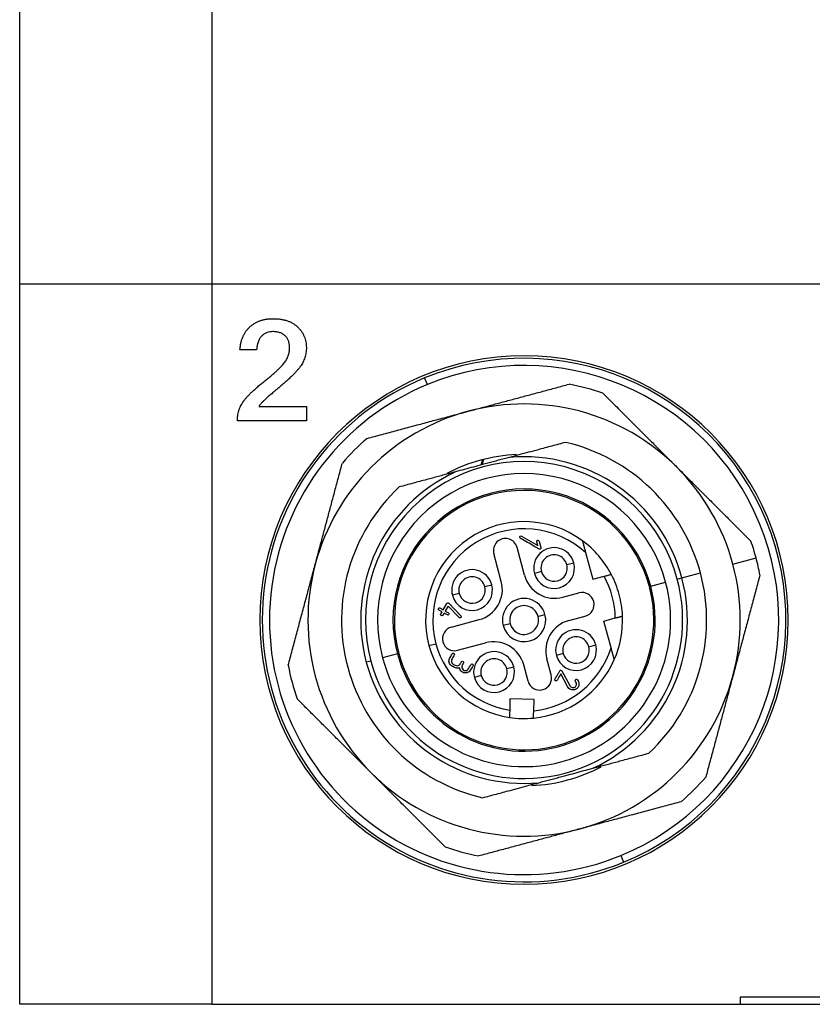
# Model space of a CAD drawing. Header units: inches. Extents: x 0.98 to 7.63, y 2.22 to 9.14.
# Tile 1 of 8: x 0.98 to 1.63, y 4.51 to 5.32. Entities that reach past the tile are written whole.
import ezdxf

# ---------------------------------------------------------------- set-up
doc = ezdxf.new("R2010")
doc.units = ezdxf.units.IN
doc.header["$MEASUREMENT"] = 0

msp = doc.modelspace()

# ---------------------------------------------------------------- linework, layer by layer
at = {"color": 7, "linetype": 'Continuous', "lineweight": 25}
for p, q in [((0.97549, 5.10071), (0.97549, 5.92749)), ((1.13297, 5.92749), (1.13297, 5.10071)), ((0.97549, 4.51016), (0.97549, 5.10071)), ((0.97549, 5.10071), (1.13297, 5.10071)), ((1.13297, 5.10071), (1.13297, 4.51016)), ((1.13297, 5.10071), (2.11722, 5.10071)), ((1.16969, 5.04672), (1.15601, 5.04672)), ((1.3096, 5.01814), (1.30735, 5.0236)), ((1.17159, 5.00009), (1.21044, 5.00009)), ((1.21044, 5.00009), (1.21044, 4.98843)), ((1.21044, 4.98843), (1.15389, 4.98843)), ((1.3868, 4.89388), (1.40009, 4.88621)), ((1.38921, 4.8619), (1.3831, 4.88471)), ((1.40009, 4.88621), (1.39926, 4.8893)), ((1.40115, 4.88981), (1.40256, 4.88455)), ((1.3702, 4.8568), (1.36408, 4.87962)), ((1.43928, 4.88039), (1.44514, 4.85854)), ((1.56, 4.87097), (1.57901, 4.87607)), ((1.42394, 4.87054), (1.42964, 4.87207)), ((1.40302, 4.86494), (1.39732, 4.86341)), ((1.44514, 4.85854), (1.45449, 4.86105)), ((1.51437, 4.85875), (1.51817, 4.85977)), ((1.51817, 4.85977), (1.53338, 4.86384)), ((1.35671, 4.85253), (1.36242, 4.85406)), ((1.49155, 4.85263), (1.49267, 4.85293)), ((1.49267, 4.85293), (1.50486, 4.8562)), ((1.3358, 4.84693), (1.33009, 4.8454)), ((1.42055, 4.8438), (1.43386, 4.84737)), ((1.32261, 4.83357), (1.32556, 4.83869)), ((1.32662, 4.83658), (1.32431, 4.83259)), ((1.33565, 4.82722), (1.32662, 4.83658)), ((1.32713, 4.83889), (1.33709, 4.82859)), ((1.40028, 4.82818), (1.40599, 4.82971)), ((1.42565, 4.82479), (1.43896, 4.82835)), ((1.45431, 4.82431), (1.46366, 4.82682)), ((1.32929, 4.81935), (1.3521, 4.82546)), ((1.37747, 4.82207), (1.37176, 4.82054)), ((1.46016, 4.80246), (1.45431, 4.82431)), ((1.31092, 4.80424), (1.31662, 4.80576)), ((1.33438, 4.80033), (1.3572, 4.80645)), ((1.44195, 4.80332), (1.44766, 4.80485)), ((1.28509, 4.79731), (1.27289, 4.79405)), ((1.2862, 4.79761), (1.28509, 4.79731)), ((1.42104, 4.79771), (1.41533, 4.79619)), ((1.26338, 4.7915), (1.25958, 4.79048)), ((1.37473, 4.78531), (1.38043, 4.78683)), ((1.3921, 4.77504), (1.38854, 4.78835)), ((1.41112, 4.78013), (1.40755, 4.79344)), ((1.35381, 4.7797), (1.34811, 4.77817)), ((1.42454, 4.77066), (1.41901, 4.78101)), ((1.41994, 4.78346), (1.42637, 4.77141)), ((1.37733, 4.76044), (1.37709, 4.75125)), ((1.39701, 4.75993), (1.37733, 4.76044)), ((1.39677, 4.75074), (1.39701, 4.75993)), ((1.46816, 4.63211), (1.4704, 4.62665)), ((1.68415, 4.51607), (1.56604, 4.51607)), ((1.56604, 4.51607), (1.56604, 4.51016)), ((1.13297, 4.51016), (0.97549, 4.51016)), ((1.13297, 4.51016), (1.56604, 4.51016)), ((1.56604, 4.51016), (1.68415, 4.51016))]:
    msp.add_line(p, q, dxfattribs=at)
at = {"color": 7, "linetype": 'Continuous', "lineweight": 25, "flags": 128}
for points in [[(1.35453, 4.95654), (1.3537, 4.95278), (1.35366, 4.95245)], [(1.35566, 4.95683), (1.35491, 4.95401), (1.35469, 4.95273)]]:
    msp.add_lwpolyline(points, dxfattribs=at)
at = {"color": 7, "linetype": 'Continuous', "lineweight": 25}
for centre, radius, start, end in [((1.38887, 4.82512), 0.21654, 90, 270), ((1.38888, 4.82512), 0.21457, 292.33019, 112.33019), ((1.38887, 4.82512), 0.21654, 270, 90), ((1.38888, 4.82512), 0.20866, 292.33019, 112.33019), ((1.38888, 4.82512), 0.21457, 112.33019, 292.33019), ((1.38888, 4.82512), 0.20866, 112.33019, 292.33019), ((1.38887, 4.82512), 0.19685, 70.84117, 79.1573), ((1.38887, 4.82512), 0.17717, 104.99923, 164.99923), ((1.38887, 4.82512), 0.17717, 44.99923, 104.99923), ((1.38887, 4.82512), 0.19685, 130.84117, 139.1573), ((1.38888, 4.82512), 0.14961, 14.99923, 76.83265), ((1.38887, 4.82512), 0.13583, 92.63474, 117.76642), ((1.38888, 4.82512), 0.13386, 14.99923, 95.16101), ((1.38888, 4.82512), 0.12992, 14.99923, 194.99923), ((1.38887, 4.82512), 0.17717, 14.99923, 44.99923), ((1.38888, 4.82512), 0.13386, 114.83746, 194.99923), ((1.38888, 4.82512), 0.12008, 14.99923, 194.99923), ((1.38888, 4.82512), 0.14961, 133.16581, 256.83265), ((1.38888, 4.82512), 0.10745, 14.99923, 194.99923), ((1.38888, 4.82512), 0.1063, 14.99923, 194.99923), ((1.38888, 4.82512), 0.08071, 53.69397, 194.99923), ((1.38888, 4.82512), 0.0748, 47.63613, 194.99923), ((1.37359, 4.88217), 0.00984, 14.99923, 194.99923), ((1.41348, 4.86774), 0.01673, 14.99923, 194.99923), ((1.38888, 4.82512), 0.08071, 27.67962, 53.69397), ((1.38887, 4.82512), 0.19685, 14.99923, 19.1573), ((1.41348, 4.86774), 0.01083, 14.99923, 194.99923), ((1.38887, 4.82512), 0.19685, 10.84117, 14.99923), ((1.38887, 4.82512), 0.17717, 164.99923, 224.99923), ((1.41348, 4.86774), 0.01673, 194.99923, 14.99923), ((1.41348, 4.86774), 0.01083, 194.99923, 14.99923), ((1.38887, 4.82512), 0.17717, 344.99923, 14.99923), ((1.38888, 4.82512), 0.12992, 194.99923, 14.99923), ((1.34626, 4.84973), 0.01673, 14.99923, 194.99923), ((1.34626, 4.84973), 0.01083, 14.99923, 194.99923), ((1.41393, 4.86852), 0.02559, 194.99923, 284.99923), ((1.38888, 4.82512), 0.13386, 294.83746, 14.99923), ((1.38888, 4.82512), 0.0748, 1.299, 28.69947), ((1.38888, 4.82512), 0.08071, 14.99923, 27.67962), ((1.38888, 4.82512), 0.14961, 313.16581, 14.99923), ((1.38888, 4.82512), 0.12008, 194.99923, 14.99923), ((1.38888, 4.82512), 0.10745, 194.99923, 14.99923), ((1.38888, 4.82512), 0.1063, 194.99923, 14.99923), ((1.34626, 4.84973), 0.01673, 194.99923, 14.99923), ((1.34626, 4.84973), 0.01083, 194.99923, 14.99923), ((1.34548, 4.85018), 0.02559, 284.99923, 14.99923), ((1.38888, 4.82512), 0.01772, 14.99923, 194.99923), ((1.43641, 4.83786), 0.00984, 284.99923, 104.99923), ((1.38888, 4.82512), 0.08071, 2.31885, 14.99923), ((1.38888, 4.82512), 0.01181, 14.99923, 194.99923), ((1.38888, 4.82512), 0.01772, 194.99923, 14.99923), ((1.38888, 4.82512), 0.01181, 194.99923, 14.99923), ((1.38888, 4.82512), 0.08071, 336.30449, 2.31885), ((1.33183, 4.80984), 0.00984, 104.99923, 194.99923), ((1.43227, 4.80007), 0.02559, 104.99923, 194.99923), ((1.43149, 4.80052), 0.01673, 14.99923, 194.99923), ((1.43149, 4.80052), 0.01083, 14.99923, 194.99923), ((1.38888, 4.82512), 0.08071, 194.99923, 261.49451), ((1.38888, 4.82512), 0.0748, 194.99923, 260.93839), ((1.33183, 4.80984), 0.00984, 194.99923, 284.99923), ((1.36382, 4.78173), 0.02559, 14.99923, 104.99923), ((1.38888, 4.82512), 0.0748, 276.06008, 342.36233), ((1.43149, 4.80052), 0.01673, 194.99923, 14.99923), ((1.43149, 4.80052), 0.01083, 194.99923, 14.99923), ((1.36427, 4.7825), 0.01673, 14.99923, 194.99923), ((1.38887, 4.82512), 0.19685, 190.84117, 199.1573), ((1.38888, 4.82512), 0.13386, 194.99923, 275.16101), ((1.36427, 4.7825), 0.01673, 194.99923, 14.99923), ((1.36427, 4.7825), 0.01083, 14.99923, 194.99923), ((1.38888, 4.82512), 0.08071, 275.50396, 336.30449), ((1.36427, 4.7825), 0.01083, 194.99923, 14.99923), ((1.40161, 4.77759), 0.00984, 194.99923, 14.99923), ((1.38887, 4.82512), 0.17717, 284.99923, 344.99923), ((1.38888, 4.82512), 0.08071, 261.49451, 275.50396), ((1.38887, 4.82512), 0.17717, 224.99923, 284.99923), ((1.38887, 4.82512), 0.13583, 272.63475, 297.76642), ((1.38887, 4.82512), 0.19685, 310.84117, 319.1573), ((1.38887, 4.82512), 0.19685, 250.84117, 259.1573)]:
    msp.add_arc(centre, radius, start, end, dxfattribs=at)
for points, knots in [([(1.15601, 5.04672), (1.1561, 5.04771), (1.15629, 5.04964), (1.1568, 5.05244), (1.15753, 5.05505), (1.15846, 5.0575), (1.15959, 5.05977), (1.1609, 5.06189), (1.16243, 5.06381), (1.16416, 5.06555), (1.16604, 5.06711), (1.16808, 5.06846), (1.17026, 5.0696), (1.17257, 5.07055), (1.17502, 5.07128), (1.17762, 5.07179), (1.18035, 5.07211), (1.18223, 5.07215), (1.18318, 5.07216)], [0, 0, 0, 0, 0.071673, 0.139654, 0.204537, 0.267134, 0.327996, 0.387176, 0.446092, 0.504901, 0.563698, 0.621971, 0.68089, 0.740672, 0.801732, 0.865024, 0.931116, 1, 1, 1, 1]), ([(1.18318, 5.07216), (1.18425, 5.07214), (1.18633, 5.07209), (1.18935, 5.07179), (1.19217, 5.07123), (1.19482, 5.0705), (1.19727, 5.06952), (1.19952, 5.06832), (1.20159, 5.06691), (1.20344, 5.06528), (1.20507, 5.06351), (1.20651, 5.06165), (1.20772, 5.05969), (1.20873, 5.05764), (1.20949, 5.05549), (1.21003, 5.05326), (1.21038, 5.05094), (1.21042, 5.04936), (1.21044, 5.04856)], [0, 0, 0, 0, 0.078884, 0.153627, 0.224361, 0.291856, 0.356555, 0.419049, 0.480454, 0.541242, 0.600784, 0.658462, 0.715137, 0.771036, 0.826976, 0.883345, 0.940705, 1, 1, 1, 1]), ([(1.18295, 5.06156), (1.18214, 5.06152), (1.18054, 5.06144), (1.17822, 5.06081), (1.17605, 5.05974), (1.17439, 5.05853), (1.17318, 5.05733), (1.17236, 5.05626), (1.17167, 5.05504), (1.17105, 5.05367), (1.17057, 5.05214), (1.17015, 5.05048), (1.16986, 5.04865), (1.16974, 5.04738), (1.16969, 5.04672)], [0, 0, 0, 0, 0.108955, 0.215158, 0.321871, 0.432485, 0.490302, 0.550217, 0.61282, 0.679691, 0.751621, 0.828242, 0.911095, 1, 1, 1, 1]), ([(1.19666, 5.04846), (1.19666, 5.04896), (1.19664, 5.04993), (1.19647, 5.05135), (1.1962, 5.05269), (1.19579, 5.05394), (1.1953, 5.05511), (1.19468, 5.05619), (1.19395, 5.05719), (1.19312, 5.05811), (1.19217, 5.05891), (1.19114, 5.05964), (1.19, 5.06023), (1.18877, 5.06074), (1.18744, 5.06108), (1.18603, 5.06138), (1.18452, 5.06154), (1.18348, 5.06156), (1.18295, 5.06156)], [0, 0, 0, 0, 0.06919, 0.13495, 0.198542, 0.259047, 0.317563, 0.37503, 0.432199, 0.48931, 0.547065, 0.605038, 0.664156, 0.725509, 0.789259, 0.855862, 0.926202, 1, 1, 1, 1]), ([(1.15389, 4.98843), (1.15389, 4.98914), (1.15391, 4.99056), (1.15416, 4.99265), (1.15452, 4.99469), (1.15503, 4.99667), (1.15572, 4.99858), (1.15653, 5.00045), (1.1575, 5.00224), (1.15862, 5.00401), (1.15996, 5.00578), (1.16148, 5.00765), (1.16327, 5.00957), (1.16528, 5.0116), (1.16753, 5.01371), (1.17, 5.01592), (1.17272, 5.0182), (1.17561, 5.02052), (1.1785, 5.02282), (1.18118, 5.02507), (1.18364, 5.02716), (1.18584, 5.02915), (1.18782, 5.03099), (1.18952, 5.03273), (1.19101, 5.03431), (1.19226, 5.0358), (1.19332, 5.03726), (1.19421, 5.03873), (1.19496, 5.04026), (1.1956, 5.04181), (1.19608, 5.04342), (1.1964, 5.04507), (1.19663, 5.04675), (1.19665, 5.04789), (1.19666, 5.04846)], [0, 0, 0, 0, 0.0281246, 0.0555385, 0.0823454, 0.1089368, 0.1355414, 0.1619767, 0.1884854, 0.2154193, 0.2440064, 0.2753486, 0.3096334, 0.3467897, 0.3871752, 0.4303637, 0.4767119, 0.526221, 0.5755945, 0.6211946, 0.6633659, 0.7021019, 0.7374392, 0.7690909, 0.7973986, 0.8224275, 0.845353, 0.8678638, 0.8898163, 0.9117409, 0.9336336, 0.9554739, 0.9774944, 1, 1, 1, 1]), ([(1.21044, 5.04856), (1.21043, 5.04784), (1.2104, 5.04641), (1.21015, 5.04429), (1.20978, 5.04224), (1.20923, 5.04024), (1.20851, 5.03831), (1.20767, 5.03642), (1.20665, 5.03461), (1.20545, 5.03282), (1.20402, 5.031), (1.20233, 5.02905), (1.20034, 5.02694), (1.19807, 5.02468), (1.1955, 5.02227), (1.19265, 5.0197), (1.1895, 5.01697), (1.18672, 5.01463), (1.18444, 5.01276), (1.18282, 5.01138), (1.18131, 5.01008), (1.1799, 5.00887), (1.17859, 5.00774), (1.17742, 5.00666), (1.17634, 5.00567), (1.17537, 5.00475), (1.17452, 5.00391), (1.17377, 5.00315), (1.17314, 5.00245), (1.1726, 5.00185), (1.17219, 5.0013), (1.17189, 5.00083), (1.17167, 5.00044), (1.17161, 5.00019), (1.17159, 5.00009)], [0, 0, 0, 0, 0.033894, 0.066928, 0.099535, 0.131712, 0.16394, 0.195993, 0.228287, 0.261273, 0.296647, 0.336974, 0.381971, 0.432063, 0.487116, 0.546979, 0.61204, 0.681955, 0.71721, 0.750414, 0.781401, 0.81037, 0.837489, 0.862376, 0.885247, 0.905913, 0.924744, 0.941382, 0.956025, 0.968673, 0.979377, 0.987983, 0.99492, 1, 1, 1, 1]), ([(1.34302, 4.99625), (1.34631, 4.99713), (1.35295, 4.99891), (1.36297, 5.0016), (1.37312, 5.00432), (1.38342, 5.00708), (1.39385, 5.00987), (1.40441, 5.0127), (1.41512, 5.01557), (1.42229, 5.01749), (1.4259, 5.01846)], [0, 0, 0, 0, 0.118957, 0.239585, 0.361913, 0.48597, 0.611782, 0.739374, 0.868772, 1, 1, 1, 1]), ([(1.45347, 5.01107), (1.45649, 5.00805), (1.46248, 5.00206), (1.47141, 4.99313), (1.48021, 4.98433), (1.48888, 4.97566), (1.49742, 4.96712), (1.50582, 4.95872), (1.51139, 4.95315), (1.51415, 4.95039)], [0, 0, 0, 0, 0.149825, 0.297264, 0.442355, 0.585133, 0.725639, 0.863914, 1, 1, 1, 1]), ([(1.26014, 4.97404), (1.26426, 4.97515), (1.27244, 4.97734), (1.28464, 4.98061), (1.29666, 4.98383), (1.3085, 4.987), (1.32016, 4.99013), (1.33165, 4.99321), (1.33925, 4.99524), (1.34302, 4.99625)], [0, 0, 0, 0, 0.149825, 0.297264, 0.442355, 0.585133, 0.725639, 0.863914, 1, 1, 1, 1]), ([(1.42296, 4.9708), (1.42105, 4.97029), (1.41729, 4.96928), (1.41162, 4.96776), (1.406, 4.96626), (1.39963, 4.96455), (1.39253, 4.96265), (1.38469, 4.96054), (1.37944, 4.95914), (1.37683, 4.95844)], [0, 0, 0, 0, 0.128975, 0.255244, 0.379101, 0.500874, 0.671061, 0.83698, 1, 1, 1, 1]), ([(1.37683, 4.95844), (1.37537, 4.95805), (1.37244, 4.95726), (1.36803, 4.95608), (1.36362, 4.95491), (1.3592, 4.95373), (1.35377, 4.95228), (1.34737, 4.95055), (1.33998, 4.94857), (1.3351, 4.94726), (1.33265, 4.9466)], [0, 0, 0, 0, 0.100449, 0.20028, 0.29983, 0.399444, 0.49947, 0.666222, 0.83253, 1, 1, 1, 1]), ([(1.21774, 4.87098), (1.21862, 4.87427), (1.2204, 4.88091), (1.22309, 4.89093), (1.22581, 4.90108), (1.22857, 4.91138), (1.23136, 4.92181), (1.23419, 4.93237), (1.23706, 4.94308), (1.23898, 4.95025), (1.23995, 4.95386)], [0, 0, 0, 0, 0.118957, 0.239585, 0.361913, 0.48597, 0.611782, 0.739374, 0.868772, 1, 1, 1, 1]), ([(1.51415, 4.95039), (1.51656, 4.94798), (1.52141, 4.94313), (1.52875, 4.93579), (1.53618, 4.92835), (1.54372, 4.92082), (1.55135, 4.91318), (1.55909, 4.90545), (1.56692, 4.89761), (1.57217, 4.89236), (1.57482, 4.88972)], [0, 0, 0, 0, 0.118957, 0.239585, 0.361913, 0.48597, 0.611782, 0.739374, 0.868772, 1, 1, 1, 1]), ([(1.33265, 4.9466), (1.33109, 4.94618), (1.32796, 4.94534), (1.32327, 4.94409), (1.31857, 4.94283), (1.31385, 4.94156), (1.30691, 4.93971), (1.29771, 4.93724), (1.29031, 4.93526), (1.28653, 4.93424)], [0, 0, 0, 0, 0.097645, 0.196059, 0.295551, 0.396418, 0.498934, 0.744394, 1, 1, 1, 1]), ([(1.40256, 4.88455), (1.40275, 4.88388), (1.40242, 4.88342), (1.40193, 4.88314), (1.40175, 4.88311), (1.40136, 4.8832), (1.40114, 4.88333), (1.40003, 4.88396), (1.39739, 4.88549), (1.39299, 4.88803), (1.38902, 4.89032), (1.38682, 4.89159), (1.38594, 4.8921), (1.38546, 4.89234), (1.38526, 4.89285), (1.38526, 4.89304), (1.3854, 4.89345), (1.38555, 4.89369), (1.38599, 4.89412), (1.38636, 4.89413), (1.3868, 4.89388)], [0, 0, 0, 0, 0.0625, 0.0625, 0.09375, 0.09375, 0.125, 0.125, 0.25, 0.5, 0.75, 0.8125, 0.8125, 0.875, 0.875, 0.90625, 0.90625, 0.9375, 0.9375, 1, 1, 1, 1]), ([(1.39926, 4.8893), (1.39919, 4.88959), (1.39925, 4.88987), (1.39956, 4.89035), (1.39991, 4.89064), (1.40037, 4.89057), (1.40088, 4.89031), (1.40108, 4.8901), (1.40115, 4.88981)], [0, 0, 0, 0, 0.25, 0.25, 0.5, 0.75, 0.75, 1, 1, 1, 1]), ([(1.43666, 4.89016), (1.43667, 4.89015), (1.43667, 4.89012), (1.43674, 4.88988), (1.43684, 4.8895), (1.43701, 4.88888), (1.43728, 4.88787), (1.43775, 4.88611), (1.43843, 4.88357), (1.43898, 4.8815), (1.43928, 4.88039)], [0, 0, 0, 0, 0.058258, 0.117963, 0.181386, 0.250431, 0.364408, 0.500948, 0.733597, 1, 1, 1, 1]), ([(1.19553, 4.7881), (1.19664, 4.79222), (1.19883, 4.8004), (1.2021, 4.8126), (1.20532, 4.82462), (1.20849, 4.83646), (1.21162, 4.84812), (1.21469, 4.85961), (1.21673, 4.86721), (1.21774, 4.87098)], [0, 0, 0, 0, 0.1498245, 0.2972642, 0.4423546, 0.5851331, 0.7256391, 0.8639137, 1, 1, 1, 1]), ([(1.45449, 4.86105), (1.45487, 4.86115), (1.45562, 4.86135), (1.45671, 4.86164), (1.45772, 4.86191), (1.45861, 4.86215), (1.45937, 4.86235), (1.45991, 4.8625), (1.46028, 4.8626), (1.46033, 4.86261), (1.46035, 4.86261)], [0, 0, 0, 0, 0.1262866, 0.2486267, 0.3716966, 0.500093, 0.6212724, 0.7469751, 0.8732603, 1, 1, 1, 1]), ([(1.58221, 4.86215), (1.5811, 4.85802), (1.57891, 4.84984), (1.57564, 4.83764), (1.57242, 4.82562), (1.56925, 4.81378), (1.56612, 4.80212), (1.56304, 4.79063), (1.56101, 4.78303), (1.56, 4.77927)], [0, 0, 0, 0, 0.149825, 0.297264, 0.442355, 0.585133, 0.725639, 0.863914, 1, 1, 1, 1]), ([(1.32163, 4.83187), (1.32092, 4.83228), (1.32021, 4.83269), (1.31914, 4.8333), (1.31877, 4.8335), (1.31847, 4.83402), (1.3185, 4.83433), (1.31891, 4.83504), (1.31917, 4.83522), (1.31977, 4.83523), (1.32013, 4.83501), (1.32119, 4.83439), (1.3219, 4.83398), (1.32261, 4.83357)], [0, 0, 0, 0, 0.25, 0.25, 0.375, 0.375, 0.5, 0.5, 0.625, 0.625, 0.75, 0.75, 1, 1, 1, 1]), ([(1.32556, 4.83869), (1.32575, 4.83902), (1.3261, 4.83928), (1.32654, 4.83921), (1.32685, 4.83909), (1.32703, 4.83898), (1.32713, 4.83889)], [0, 0, 0, 0, 0.5, 0.75, 0.75, 1, 1, 1, 1]), ([(1.32333, 4.83088), (1.323, 4.83032), (1.32268, 4.82975), (1.32202, 4.82861), (1.32157, 4.82849), (1.32043, 4.82915), (1.32032, 4.8296), (1.32097, 4.83073), (1.3213, 4.8313), (1.32163, 4.83187)], [0, 0, 0, 0, 0.25, 0.25, 0.5, 0.5, 0.75, 0.75, 1, 1, 1, 1]), ([(1.32431, 4.83259), (1.32502, 4.83218), (1.32573, 4.83177), (1.3268, 4.83115), (1.32717, 4.83095), (1.32747, 4.83043), (1.32744, 4.83012), (1.32703, 4.82941), (1.32677, 4.82923), (1.32617, 4.82922), (1.32581, 4.82945), (1.32475, 4.83006), (1.32404, 4.83047), (1.32333, 4.83088)], [0, 0, 0, 0, 0.25, 0.25, 0.375, 0.375, 0.5, 0.5, 0.625, 0.625, 0.75, 0.75, 1, 1, 1, 1]), ([(1.33709, 4.82859), (1.3373, 4.82836), (1.3374, 4.82813), (1.33737, 4.82762), (1.33721, 4.82732), (1.33686, 4.82694), (1.33665, 4.82685), (1.33619, 4.82688), (1.33592, 4.82697), (1.33565, 4.82722)], [0, 0, 0, 0, 0.25, 0.25, 0.5, 0.5, 0.75, 0.75, 1, 1, 1, 1]), ([(1.46366, 4.82682), (1.46401, 4.82691), (1.46469, 4.82709), (1.46564, 4.82735), (1.46647, 4.82757), (1.46718, 4.82776), (1.46818, 4.82803), (1.46926, 4.82832), (1.46943, 4.82837), (1.46952, 4.82839)], [0, 0, 0, 0, 0.116072, 0.224259, 0.324545, 0.416926, 0.501413, 0.755413, 1, 1, 1, 1]), ([(1.46278, 4.79269), (1.46278, 4.7927), (1.46277, 4.79274), (1.4627, 4.79299), (1.4626, 4.79338), (1.46245, 4.79393), (1.46226, 4.79463), (1.46204, 4.79546), (1.46165, 4.79691), (1.46103, 4.79926), (1.46047, 4.80132), (1.46016, 4.80246)], [0, 0, 0, 0, 0.059934, 0.12183, 0.187115, 0.256967, 0.332298, 0.413769, 0.501835, 0.724934, 1, 1, 1, 1]), ([(1.33589, 4.78608), (1.33475, 4.7856), (1.33364, 4.78553), (1.33202, 4.78604), (1.33149, 4.78635), (1.33043, 4.78696), (1.32988, 4.78725), (1.32842, 4.78826), (1.32779, 4.7892), (1.32718, 4.79156), (1.3273, 4.79268), (1.32809, 4.79428), (1.32843, 4.79481), (1.32904, 4.79586), (1.32934, 4.79639), (1.3298, 4.79718), (1.32994, 4.79748), (1.33028, 4.79789), (1.33048, 4.79799), (1.33092, 4.79801), (1.3312, 4.79791), (1.33166, 4.79758), (1.33179, 4.79739), (1.33191, 4.79675), (1.3315, 4.7962), (1.33089, 4.79514), (1.33059, 4.79461), (1.32998, 4.79356), (1.32962, 4.79304), (1.32925, 4.79196), (1.32924, 4.7914), (1.32939, 4.79082)], [0, 0, 0, 0, 0.125, 0.125, 0.1875, 0.1875, 0.25, 0.25, 0.375, 0.375, 0.5, 0.5, 0.5625, 0.5625, 0.625, 0.625, 0.65625, 0.65625, 0.6875, 0.6875, 0.71875, 0.71875, 0.75, 0.75, 0.8125, 0.8125, 0.875, 0.875, 0.9375, 0.9375, 1, 1, 1, 1]), ([(1.32939, 4.79082), (1.32953, 4.79028), (1.3298, 4.78983), (1.33058, 4.7891), (1.33112, 4.78884), (1.33211, 4.78826), (1.3326, 4.78793), (1.33363, 4.78761), (1.33417, 4.78761), (1.33472, 4.78776)], [0, 0, 0, 0, 0.25, 0.25, 0.5, 0.5, 0.75, 0.75, 1, 1, 1, 1]), ([(1.33472, 4.78776), (1.33523, 4.7879), (1.33567, 4.78814), (1.33637, 4.78883), (1.33662, 4.78932), (1.33702, 4.79001), (1.33716, 4.79024), (1.33742, 4.7907), (1.33755, 4.79096), (1.33801, 4.79144), (1.3384, 4.79146), (1.33931, 4.79092), (1.33947, 4.79057), (1.33927, 4.78993), (1.33911, 4.78969), (1.33884, 4.78923), (1.33871, 4.789), (1.33831, 4.78831), (1.33802, 4.78785), (1.33777, 4.7869), (1.33778, 4.78641), (1.33791, 4.7859)], [0, 0, 0, 0, 0.125, 0.125, 0.25, 0.25, 0.3125, 0.3125, 0.375, 0.375, 0.5, 0.5, 0.625, 0.625, 0.6875, 0.6875, 0.75, 0.75, 0.875, 0.875, 1, 1, 1, 1]), ([(1.33791, 4.7859), (1.33808, 4.78527), (1.33842, 4.78476), (1.33943, 4.78397), (1.34007, 4.78373), (1.34131, 4.7837), (1.34199, 4.7839), (1.343, 4.78462), (1.34334, 4.7852), (1.34401, 4.78637), (1.34451, 4.78724), (1.34502, 4.78811), (1.34535, 4.78869), (1.34553, 4.78896), (1.34597, 4.78918), (1.34622, 4.78917), (1.34678, 4.78892), (1.34703, 4.7887), (1.34722, 4.78826), (1.3472, 4.78801), (1.34693, 4.78744), (1.34673, 4.78715), (1.34623, 4.78627), (1.34589, 4.78569), (1.34522, 4.78453), (1.34491, 4.78392), (1.34409, 4.78295), (1.3436, 4.78257), (1.34247, 4.78201), (1.3418, 4.78182), (1.34053, 4.7817), (1.33991, 4.78177), (1.33871, 4.78216), (1.33811, 4.78249), (1.33663, 4.78368), (1.33606, 4.78474), (1.33589, 4.78608)], [0, 0, 0, 0, 0.0625, 0.0625, 0.125, 0.125, 0.1875, 0.1875, 0.25, 0.25, 0.3125, 0.34375, 0.34375, 0.375, 0.375, 0.40625, 0.40625, 0.4375, 0.4375, 0.46875, 0.46875, 0.5, 0.5, 0.5625, 0.5625, 0.625, 0.625, 0.6875, 0.6875, 0.75, 0.75, 0.8125, 0.8125, 0.875, 0.875, 1, 1, 1, 1]), ([(1.41901, 4.78101), (1.41816, 4.77954), (1.41731, 4.77806), (1.41624, 4.77621), (1.41605, 4.77579), (1.41557, 4.77522), (1.41529, 4.77512), (1.41478, 4.77526), (1.41458, 4.77537), (1.41428, 4.7756), (1.41418, 4.77573), (1.41401, 4.77615), (1.41414, 4.7765), (1.4152, 4.77835), (1.41648, 4.78056), (1.41776, 4.78278), (1.4184, 4.78389), (1.41866, 4.78407), (1.41929, 4.78405), (1.41972, 4.78386), (1.41994, 4.78346)], [0, 0, 0, 0, 0.25, 0.25, 0.3125, 0.3125, 0.375, 0.375, 0.40625, 0.40625, 0.4375, 0.4375, 0.5, 0.5, 0.75, 0.875, 0.875, 0.9375, 0.9375, 1, 1, 1, 1]), ([(1.56, 4.77927), (1.55911, 4.77597), (1.55734, 4.76934), (1.55465, 4.75932), (1.55193, 4.74916), (1.54917, 4.73887), (1.54638, 4.72844), (1.54355, 4.71787), (1.54068, 4.70717), (1.53876, 4.7), (1.53779, 4.69638)], [0, 0, 0, 0, 0.118957, 0.239585, 0.361913, 0.48597, 0.611782, 0.739374, 0.868772, 1, 1, 1, 1]), ([(1.43028, 4.76797), (1.42918, 4.76768), (1.42812, 4.76775), (1.42609, 4.76863), (1.42519, 4.76944), (1.42454, 4.77066)], [0, 0, 0, 0, 0.5, 0.5, 1, 1, 1, 1]), ([(1.42637, 4.77141), (1.4268, 4.7706), (1.4275, 4.77008), (1.42861, 4.76977), (1.42899, 4.76975), (1.42977, 4.76986), (1.43017, 4.76999), (1.43117, 4.77056), (1.43172, 4.77122), (1.43197, 4.77291), (1.43167, 4.77395), (1.43096, 4.77517)], [0, 0, 0, 0, 0.25, 0.25, 0.375, 0.375, 0.5, 0.5, 0.75, 0.75, 1, 1, 1, 1]), ([(1.43262, 4.77622), (1.43383, 4.77434), (1.43417, 4.77263), (1.43339, 4.77035), (1.43291, 4.76962), (1.43178, 4.76856), (1.43109, 4.76819), (1.43028, 4.76797)], [0, 0, 0, 0, 0.5, 0.5, 0.75, 0.75, 1, 1, 1, 1]), ([(1.43096, 4.77517), (1.43082, 4.77541), (1.43079, 4.77566), (1.43095, 4.77616), (1.43114, 4.77641), (1.4315, 4.77667), (1.43171, 4.77671), (1.43218, 4.7766), (1.43247, 4.77646), (1.43262, 4.77622)], [0, 0, 0, 0, 0.25, 0.25, 0.5, 0.5, 0.75, 0.75, 1, 1, 1, 1]), ([(1.26359, 4.69985), (1.26118, 4.70226), (1.25632, 4.70712), (1.24899, 4.71445), (1.24155, 4.72189), (1.23402, 4.72942), (1.22638, 4.73706), (1.21865, 4.74479), (1.21081, 4.75263), (1.20556, 4.75788), (1.20292, 4.76052)], [0, 0, 0, 0, 0.118957, 0.239585, 0.361913, 0.48597, 0.611782, 0.739374, 0.868772, 1, 1, 1, 1]), ([(1.37709, 4.75125), (1.37708, 4.75086), (1.37706, 4.75009), (1.37703, 4.74898), (1.37701, 4.74795), (1.37698, 4.74675), (1.37694, 4.74553), (1.37694, 4.74538), (1.37694, 4.7453)], [0, 0, 0, 0, 0.1260856, 0.2483087, 0.371554, 0.5005903, 0.7483028, 1, 1, 1, 1]), ([(1.39662, 4.74479), (1.39662, 4.74481), (1.39662, 4.74485), (1.39663, 4.74519), (1.39664, 4.74575), (1.39667, 4.74674), (1.39671, 4.74839), (1.39675, 4.74995), (1.39677, 4.75074)], [0, 0, 0, 0, 0.125906, 0.247983, 0.371311, 0.500822, 0.747984, 1, 1, 1, 1]), ([(1.4451, 4.70365), (1.44666, 4.70406), (1.44979, 4.7049), (1.45448, 4.70616), (1.45918, 4.70742), (1.4639, 4.70868), (1.47084, 4.71054), (1.48004, 4.71301), (1.48744, 4.71499), (1.49122, 4.716)], [0, 0, 0, 0, 0.097645, 0.196059, 0.295551, 0.396418, 0.498934, 0.744394, 1, 1, 1, 1]), ([(1.32426, 4.63917), (1.32125, 4.64219), (1.31526, 4.64818), (1.30633, 4.65711), (1.29753, 4.66591), (1.28886, 4.67458), (1.28032, 4.68312), (1.27191, 4.69153), (1.26635, 4.69709), (1.26359, 4.69985)], [0, 0, 0, 0, 0.149825, 0.297264, 0.442355, 0.585133, 0.725639, 0.863914, 1, 1, 1, 1]), ([(1.40092, 4.69181), (1.40239, 4.6922), (1.40532, 4.69299), (1.40974, 4.69417), (1.41416, 4.69535), (1.41859, 4.69653), (1.42402, 4.69798), (1.43042, 4.6997), (1.43779, 4.70169), (1.44266, 4.70299), (1.4451, 4.70365)], [0, 0, 0, 0, 0.100673, 0.200724, 0.300492, 0.400325, 0.500572, 0.666956, 0.832901, 1, 1, 1, 1]), ([(1.3548, 4.67945), (1.3567, 4.67996), (1.36046, 4.68097), (1.36613, 4.68248), (1.37175, 4.68399), (1.37812, 4.68569), (1.38522, 4.6876), (1.39306, 4.6897), (1.39831, 4.69111), (1.40092, 4.69181)], [0, 0, 0, 0, 0.128975, 0.255244, 0.379101, 0.500874, 0.671061, 0.83698, 1, 1, 1, 1]), ([(1.5176, 4.6762), (1.51348, 4.67509), (1.5053, 4.6729), (1.4931, 4.66963), (1.48108, 4.66641), (1.46924, 4.66324), (1.45757, 4.66012), (1.44609, 4.65704), (1.43849, 4.655), (1.43472, 4.65399)], [0, 0, 0, 0, 0.149825, 0.297264, 0.442355, 0.585133, 0.725639, 0.863914, 1, 1, 1, 1]), ([(1.43472, 4.65399), (1.43143, 4.65311), (1.42479, 4.65133), (1.41477, 4.64865), (1.40461, 4.64593), (1.39432, 4.64317), (1.38389, 4.64037), (1.37333, 4.63754), (1.36262, 4.63467), (1.35545, 4.63275), (1.35184, 4.63179)], [0, 0, 0, 0, 0.118957, 0.239585, 0.361913, 0.48597, 0.611782, 0.739374, 0.868772, 1, 1, 1, 1])]:
    msp.add_open_spline(points, degree=3, knots=knots, dxfattribs=at)

doc.saveas('drawing.dxf')
